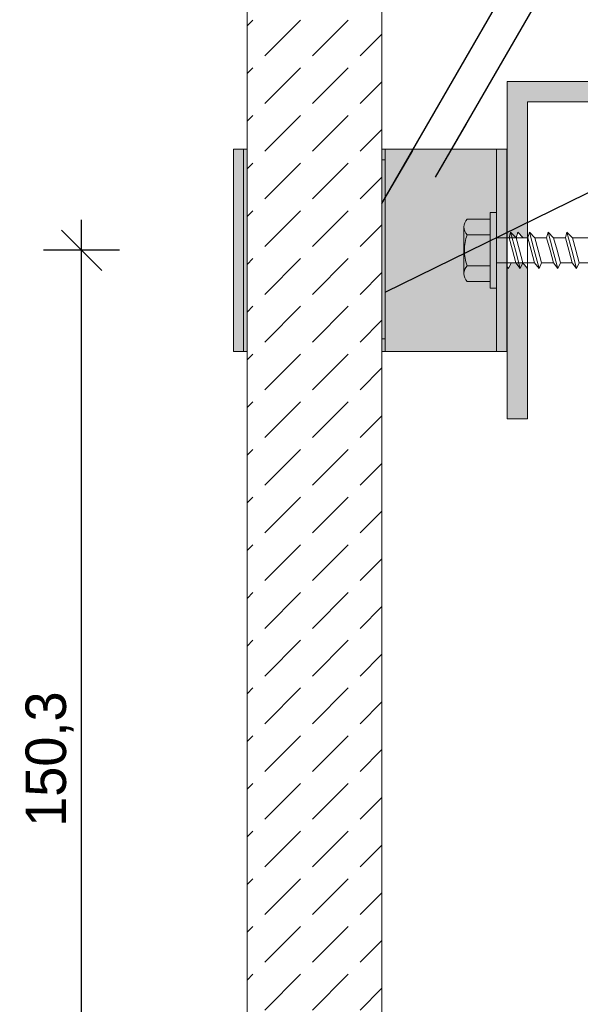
# Model space of a CAD drawing. Extents: x -106507 to -42801, y 48734 to 74234.
# Tile 39 of 69: x -51699 to -50868, y 60466 to 61925. Entities that reach past the tile are written whole.
import ezdxf

# ---------------------------------------------------------------- set-up
doc = ezdxf.new("R2010")
doc.units = 0
doc.header["$MEASUREMENT"] = 0
for name, color, linetype, lineweight, true_color in [('2D Drafting - General_Pen_No__102', 7, 'Continuous', 13, 0xcccccc), ('2D Drafting - General_Pen_No__141', 7, 'Continuous', 0, 0xe8e8e8), ('2D Drafting - General_Pen_No__2', 7, 'Continuous', 15, 0x7f7f7f), ('2D Drafting - General_Pen_No__61', 7, 'Continuous', 20, 0x6a6a6a), ('2D Drafting - General_Pen_No__81', 7, 'Continuous', 20, 0x6a6a6a), ('Annotation - Label_Pen_No__5', 7, 'Continuous', 25, 0x40a5ff), ('Wymiarowanie_Pen_No__5', 7, 'Continuous', 25, 0x40a5ff)]:
    doc.layers.add(name, color=color, linetype=linetype, lineweight=lineweight, true_color=true_color)
doc.layers.add('Wymiarowanie', color=7, linetype='Continuous')
doc.styles.add('GENERATED_STYLE_1', font='kartika.ttf')
doc.dimstyles.new('GENERATED_STYLE__1', dxfattribs={"dimtxt": 60.000002, "dimasz": 57, "dimexe": 0.18, "dimexo": 0, "dimgap": 0.09, "dimtad": 1, "dimdec": 1, "dimlfac": 0.1, "dimzin": 0, "dimdsep": 46, "dimtxsty": 'GENERATED_STYLE_1', "dimblk": 'ARROWHEAD_6', "dimblk1": 'ARROWHEAD_6', "dimblk2": 'ARROWHEAD_6', "dimcen": 0.09, "dimclrd": 256, "dimclre": 256, "dimclrt": 256, "dimadec": 0, "dimazin": 0, "dimtfac": 1, "dimtdec": 4, "dimtmove": 0, "dimatfit": 3, "dimfxl": 0, "dimtolj": 1, "dimtzin": 0, "dimarcsym": 0})
doc.dimstyles.new('GENERATED_STYLE__7', dxfattribs={"dimtxt": 0.18, "dimasz": 91.2, "dimexe": 0.18, "dimexo": 0.0625, "dimgap": 0.09, "dimtad": 0, "dimtih": 1, "dimtoh": 1, "dimdec": 4, "dimzin": 0, "dimdsep": 46, "dimcen": 0.09, "dimadec": 0, "dimazin": 0, "dimtfac": 1, "dimtdec": 4, "dimtmove": 0, "dimatfit": 3, "dimldrblk": 'ARROWHEAD_5', "dimfxl": 0, "dimtolj": 1, "dimtzin": 0, "dimarcsym": 0})

# ---------------------------------------------------------------- blocks, each defined once
blk = doc.blocks.new('*X24')
at = {"layer": '2D Drafting - General_Pen_No__61', "linetype": 'Continuous'}
for p, q in [((-50976.4, 61547.4), (-50977.2, 61547.2)), ((-50976.4, 61452.6), (-50977.2, 61452.8))]:
    blk.add_line(p, q, dxfattribs=at)
blk = doc.blocks.new('Fill_12')
at = {"layer": '2D Drafting - General_Pen_No__2', "linetype": 'Continuous'}
for p, q in [((-50977.2, 61433.7), (-50977.2, 61560.4)), ((-50977.2, 61560.4), (-50976.4, 61559.3)), ((-50976.4, 61559.3), (-50976.4, 61433.7)), ((-50976.4, 61433.7), (-50977.2, 61433.7))]:
    blk.add_line(p, q, dxfattribs=at)
at = {"layer": '2D Drafting - General_Pen_No__61', "linetype": 'Continuous'}
blk.add_blockref('*X24', (0, 0), dxfattribs=at)
blk = doc.blocks.new('*D79')
at = {"layer": 'Wymiarowanie_Pen_No__5', "linetype": 'Continuous'}
for p, q in [((-51607.4, 61583.7), (-51607.4, 61628.7)), ((-51577.4, 61553.7), (-51637.4, 61613.7)), ((-51551.2, 61583.7), (-51663.7, 61583.7)), ((-51607.4, 60080.9), (-51607.4, 61583.7)), ((-51637.4, 60110.9), (-51577.4, 60050.9)), ((-51551.2, 60080.9), (-51663.7, 60080.9)), ((-51607.4, 60035.9), (-51607.4, 60080.9))]:
    blk.add_line(p, q, dxfattribs=at)
at = {"layer": 'Wymiarowanie_Pen_No__5', "insert": (-51619.4, 60729.1), "char_height": 60, "attachment_point": 7, "rotation": 90, "style": 'GENERATED_STYLE_1'}
blk.add_mtext('{150,3}', dxfattribs=at)
blk = doc.blocks.new('ARROWHEAD_6')
at = {"color": 0, "linetype": 'Continuous', "lineweight": 0}
for p, q in [((-0.5, -0.5), (0.5, 0.5)), ((0, 0), (-1, 0))]:
    blk.add_line(p, q, dxfattribs=at)
blk = doc.blocks.new('ARROWHEAD_5')
at = {"color": 0, "linetype": 'Continuous', "lineweight": 0}
blk.add_line((0, 0), (-1, 0), dxfattribs=at)
blk.add_solid([(-1, 0.2679), (0, 0), (-1, -0.2679), (-1, 0.2679)], dxfattribs=at)

msp = doc.modelspace()

# ---------------------------------------------------------------- hatches: boundary and pattern name
at = {"layer": '2D Drafting - General_Pen_No__102', "linetype": 'Continuous'}
for points in [[(-51382.23, 61433.7), (-51367.23, 61433.7), (-51367.23, 61733.7), (-51382.23, 61733.7)], [(-51367.23, 61433.7), (-51362.15, 61433.7), (-51362.15, 61733.7), (-51367.23, 61733.7)], [(-51157.23, 61733.7), (-51162.15, 61733.7), (-51162.15, 61433.7), (-51157.23, 61433.7)], [(-51157.23, 61433.7), (-50992.23, 61433.7), (-50992.23, 61733.7), (-51157.23, 61733.7)], [(-50992.23, 61733.7), (-50992.23, 61433.7), (-50977.23, 61433.7), (-50977.23, 61733.7)]]:
    msp.add_hatch(color=256, dxfattribs=at).paths.add_polyline_path(points, flags=0)
at = {"layer": '2D Drafting - General_Pen_No__141', "linetype": 'Continuous'}
for points in [[(-50946.42, 61803.7), (-50946.42, 61602.34), (-50952.76, 61602.34), (-50960.96, 61610.54), (-50963.16, 61602.34), (-50976.42, 61602.34), (-50976.42, 61833.7), (-50439, 61833.7), (-50439, 61831.54), (-50401.72, 61831.54), (-50401.72, 61803.7)], [(-50946.42, 61557.2), (-50946.42, 61333.7), (-50976.42, 61333.7), (-50976.42, 61559.35), (-50974.42, 61556.86), (-50970.61, 61565.06), (-50953.17, 61565.06), (-50946.58, 61556.86)]]:
    msp.add_hatch(color=256, dxfattribs=at).paths.add_polyline_path(points, flags=0)
at = {"layer": '2D Drafting - General_Pen_No__81', "linetype": 'Continuous'}
h = msp.add_hatch(dxfattribs=at)
h.set_pattern_fill('Beton', color=256, style=0, pattern_type=2)
h.set_pattern_definition([(45, (0, 0), (-70.71068, 70.71068), [75, -25]), (45, (7e-15, 70.71), (-70.71068, 70.71068), [75, -25])])
h.paths.add_polyline_path([(-51362.15, 63244.64), (-51362.15, 60311.39), (-51362.06, 60311.39), (-51362.06, 60126.48), (-51342.06, 60126.48), (-51162.15, 60306.39), (-51162.15, 63244.64)], flags=0)
msp.add_hatch(color=256, dxfattribs=at).paths.add_polyline_path([(-51162.15, 61717.7), (-51157.23, 61717.7), (-51157.23, 61452.47), (-51162.15, 61452.47)], flags=0)
msp.add_hatch(color=256, dxfattribs=at).paths.add_polyline_path([(-51162.15, 61717.7), (-51157.23, 61717.7), (-51157.23, 61452.47), (-51162.15, 61452.47)], flags=0)

# ---------------------------------------------------------------- linework, layer by layer
at = {"layer": '2D Drafting - General_Pen_No__2', "linetype": 'Continuous'}
for p, q in [((-50976.42, 61333.7), (-50976.42, 61833.7)), ((-50976.42, 61833.7), (-49980.69, 61833.7)), ((-50946.42, 61333.7), (-50946.42, 61803.7)), ((-50946.42, 61803.7), (-49980.69, 61803.7)), ((-51382.23, 61733.7), (-51382.23, 61433.7)), ((-51382.23, 61733.7), (-51362.15, 61733.7)), ((-51367.23, 61733.7), (-51367.23, 61433.7)), ((-51162.15, 61733.7), (-51157.23, 61733.7)), ((-50977.23, 61733.7), (-51157.23, 61733.7)), ((-51157.23, 61733.7), (-51157.23, 61433.7)), ((-50992.23, 61433.7), (-50992.23, 61733.7)), ((-50977.23, 61733.7), (-50992.23, 61733.7)), ((-50977.23, 61433.7), (-50977.23, 61733.7)), ((-51035.72, 61629.91), (-51001.55, 61629.91)), ((-51001.55, 61583.7), (-51001.55, 61639.62)), ((-51001.55, 61639.62), (-50992.23, 61639.62)), ((-50992.23, 61639.62), (-50992.23, 61583.7)), ((-51040.61, 61618.26), (-51040.61, 61549.14)), ((-51035.72, 61606.61), (-51001.55, 61606.61)), ((-50992.23, 61602.34), (-50973.7, 61602.34)), ((-50973.7, 61602.34), (-50971.5, 61610.54)), ((-50973.7, 61602.34), (-50968.7, 61583.7)), ((-50971.5, 61610.54), (-50963.3, 61602.34)), ((-50971.5, 61610.54), (-50964.31, 61583.7)), ((-50963.3, 61602.34), (-50958.31, 61583.7)), ((-50963.3, 61602.34), (-50945.86, 61602.34)), ((-50945.86, 61602.34), (-50943.66, 61610.54)), ((-50945.86, 61602.34), (-50940.86, 61583.7)), ((-50943.66, 61610.54), (-50935.46, 61602.34)), ((-50943.66, 61610.54), (-50936.47, 61583.7)), ((-50935.46, 61602.34), (-50930.47, 61583.7)), ((-50935.46, 61602.34), (-50918.02, 61602.34)), ((-50918.02, 61602.34), (-50915.82, 61610.54)), ((-50918.02, 61602.34), (-50913.02, 61583.7)), ((-50915.82, 61610.54), (-50907.62, 61602.34)), ((-50915.82, 61610.54), (-50908.63, 61583.7)), ((-50907.62, 61602.34), (-50902.63, 61583.7)), ((-50907.62, 61602.34), (-50890.18, 61602.34)), ((-50890.18, 61602.34), (-50887.98, 61610.54)), ((-50890.18, 61602.34), (-50885.18, 61583.7)), ((-50887.98, 61610.54), (-50879.78, 61602.34)), ((-50887.98, 61610.54), (-50880.79, 61583.7)), ((-50879.78, 61602.34), (-50874.78, 61583.7)), ((-50879.78, 61602.34), (-50811.27, 61602.34)), ((-51001.55, 61583.7), (-51001.55, 61527.78)), ((-50992.23, 61527.78), (-50992.23, 61583.7)), ((-50963.71, 61565.06), (-50968.7, 61583.7)), ((-50957.12, 61556.86), (-50964.31, 61583.7)), ((-50953.31, 61565.06), (-50958.31, 61583.7)), ((-50935.87, 61565.06), (-50940.86, 61583.7)), ((-50929.28, 61556.86), (-50936.47, 61583.7)), ((-50925.47, 61565.06), (-50930.47, 61583.7)), ((-50908.03, 61565.06), (-50913.02, 61583.7)), ((-50901.44, 61556.86), (-50908.63, 61583.7)), ((-50897.63, 61565.06), (-50902.63, 61583.7)), ((-50880.19, 61565.06), (-50885.18, 61583.7)), ((-50873.6, 61556.86), (-50880.79, 61583.7)), ((-50869.79, 61565.06), (-50874.78, 61583.7)), ((-51035.72, 61560.79), (-51001.55, 61560.79)), ((-50992.23, 61565.06), (-50963.71, 61565.06)), ((-50957.12, 61556.86), (-50963.71, 61565.06)), ((-50953.31, 61565.06), (-50957.12, 61556.86)), ((-50953.31, 61565.06), (-50935.87, 61565.06)), ((-50929.28, 61556.86), (-50935.87, 61565.06)), ((-50925.47, 61565.06), (-50929.28, 61556.86)), ((-50925.47, 61565.06), (-50908.03, 61565.06)), ((-50901.44, 61556.86), (-50908.03, 61565.06)), ((-50897.63, 61565.06), (-50901.44, 61556.86)), ((-50897.63, 61565.06), (-50880.19, 61565.06)), ((-50873.6, 61556.86), (-50880.19, 61565.06)), ((-50869.79, 61565.06), (-50873.6, 61556.86)), ((-50869.79, 61565.06), (-50811.27, 61565.06)), ((-51035.72, 61537.49), (-51001.55, 61537.49)), ((-51001.55, 61527.78), (-50992.23, 61527.78)), ((-51382.23, 61433.7), (-51362.15, 61433.7)), ((-51162.15, 61433.7), (-51157.23, 61433.7)), ((-50977.23, 61433.7), (-51157.23, 61433.7)), ((-50992.23, 61433.7), (-50977.23, 61433.7)), ((-50946.42, 61333.7), (-50976.42, 61333.7))]:
    msp.add_line(p, q, dxfattribs=at)
at = {"layer": '2D Drafting - General_Pen_No__2', "linetype": 'Continuous', "flags": 128}
for points in [[(-51362.15, 63244.64), (-51362.15, 60311.39), (-51362.06, 60311.39), (-51362.06, 60126.48), (-51342.06, 60126.48), (-51162.15, 60306.39), (-51162.15, 63244.64)], [(-50946.42, 61803.7), (-50946.42, 61602.34), (-50952.76, 61602.34), (-50960.96, 61610.54), (-50963.16, 61602.34), (-50976.42, 61602.34), (-50976.42, 61833.7), (-50439, 61833.7), (-50439, 61831.54), (-50401.72, 61831.54), (-50401.72, 61803.7)], [(-51382.23, 61433.7), (-51367.23, 61433.7), (-51367.23, 61733.7), (-51382.23, 61733.7)], [(-51367.23, 61433.7), (-51362.15, 61433.7), (-51362.15, 61733.7), (-51367.23, 61733.7)], [(-51157.23, 61733.7), (-51162.15, 61733.7), (-51162.15, 61433.7), (-51157.23, 61433.7)], [(-51157.23, 61433.7), (-50992.23, 61433.7), (-50992.23, 61733.7), (-51157.23, 61733.7)], [(-50992.23, 61733.7), (-50992.23, 61433.7), (-50977.23, 61433.7), (-50977.23, 61733.7)], [(-51162.15, 61717.7), (-51157.23, 61717.7), (-51157.23, 61452.47), (-51162.15, 61452.47)], [(-51162.15, 61717.7), (-51157.23, 61717.7), (-51157.23, 61452.47), (-51162.15, 61452.47)], [(-50946.42, 61557.2), (-50946.42, 61333.7), (-50976.42, 61333.7), (-50976.42, 61559.35), (-50974.42, 61556.86), (-50970.61, 61565.06), (-50953.17, 61565.06), (-50946.58, 61556.86)]]:
    msp.add_lwpolyline(points, close=True, dxfattribs=at)
at = {"layer": '2D Drafting - General_Pen_No__2', "linetype": 'Continuous'}
for centre, radius, start, end in [((-51024.29, 61618.26), 16.33, 134.47805, 225.52195), ((-50976.42, 61583.7), 63.58, 158.87798, 180), ((-50976.42, 61583.7), 63.58, 180, 201.12202), ((-51024.29, 61549.14), 16.33, 134.47805, 225.52195)]:
    msp.add_arc(centre, radius, start, end, dxfattribs=at)

# ---------------------------------------------------------------- block references
at = {"layer": '2D Drafting - General_Pen_No__61', "linetype": 'Continuous'}
msp.add_blockref('Fill_12', (0, 0), dxfattribs=at)

# ---------------------------------------------------------------- dimensions: what is measured, and where the dimension line sits
at = {"layer": 'Wymiarowanie', "color": 161, "linetype": 'Continuous', "lineweight": 25, "true_color": 0x40a5ff}
dim = msp.add_linear_dim(base=(-51607.44, 60080.93), p1=(-51316.51, 60080.93), p2=(-51367.23, 61583.7), angle=90, dimstyle='GENERATED_STYLE__1', dxfattribs=at)
dim.commit()
dim.dimension.update_dxf_attribs({"geometry": '*D79', "text_midpoint": (-51649.44, 60831.7)})

# ---------------------------------------------------------------- leaders
at = {"layer": 'Annotation - Label_Pen_No__5', "linetype": 'Continuous', "annotation_type": 0, "has_hookline": 1, "hookline_direction": 0}
for points, text_width in [([(-51162.15, 61652.78), (-50596.37, 62634.21), (-49221.65, 62634.21)], 242.76), ([(-51082.76, 61691.95), (-50596.37, 62532.05), (-49221.65, 62532.05)], 205.62), ([(-51157.23, 61521.79), (-50738.79, 61726.56), (-49021.65, 61726.56)], 242.76)]:
    msp.add_leader(points, dimstyle='GENERATED_STYLE__7', dxfattribs=dict(at, text_width=text_width))

doc.saveas('drawing.dxf')
